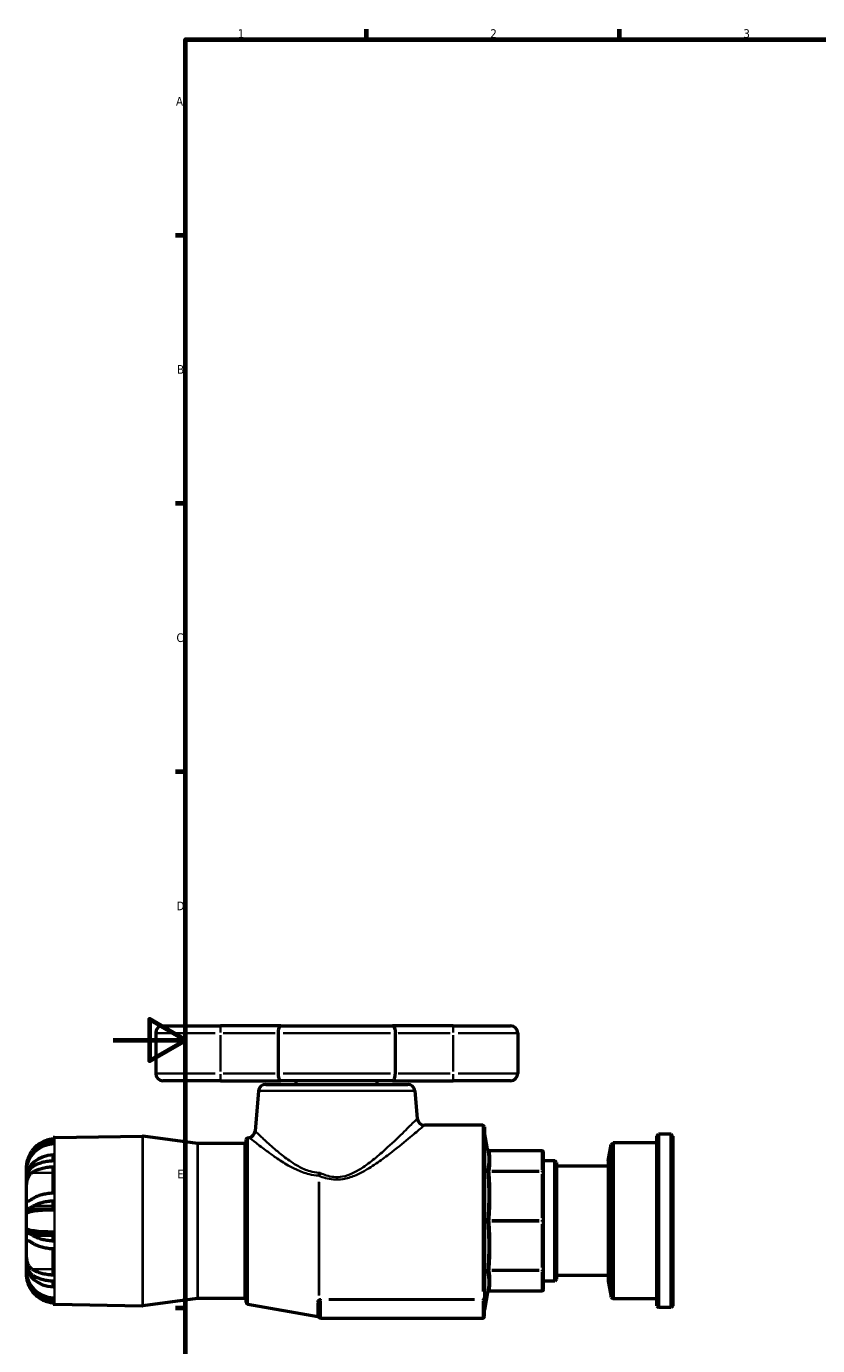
# Model space of a CAD drawing. Header units: millimetres. Extents: x -90 to 918, y -118 to 634.
# Tile 2 of 7: x -24 to 195, y 212 to 578. Entities that reach past the tile are written whole.
import ezdxf

# ---------------------------------------------------------------- set-up
doc = ezdxf.new("R2010")
doc.units = ezdxf.units.MM
for name, color, linetype, lineweight in [('Border (ANSI)', 7, 'Continuous', 70), ('Visible (ANSI)', 7, 'Continuous', 50), ('Visible Narrow (ANSI)', 7, 'Continuous', 35)]:
    doc.layers.add(name, color=color, linetype=linetype, lineweight=lineweight)
doc.styles.add('Note Text (ANSI)', font='tahoma.ttf')

# ---------------------------------------------------------------- blocks, each defined once
blk = doc.blocks.new('Borders Default Border')
at = {"layer": 'Border (ANSI)'}
for p, q in [((70.08, 574), (70.08, 576.8)), ((140.17, 574), (140.17, 576.8)), ((20, 519.75), (17.2, 519.75)), ((20, 445.5), (17.2, 445.5)), ((20, 371.25), (17.2, 371.25)), ((20, 222.75), (17.2, 222.75))]:
    blk.add_line(p, q, dxfattribs=at)
at = {"layer": 'Border (ANSI)', "flags": 128}
for points in [[(20, 20), (20, 574), (821, 574), (821, 20), (20, 20)], [(0, 297), (20, 297), (10, 302.77), (10, 291.23), (20, 297)]]:
    blk.add_lwpolyline(points, dxfattribs=at)
at = {"layer": 'Border (ANSI)', "color": 5, "true_color": 0x0000ff, "char_height": 2.4, "attachment_point": 7, "style": 'Note Text (ANSI)'}
for s, insert in [('1', (34.5, 574.4)), ('2', (104.4, 574.4)), ('3', (174.46, 574.35)), ('A', (17.38, 555.68)), ('B', (17.67, 481.43)), ('C', (17.51, 407.13)), ('D', (17.52, 332.93)), ('E', (17.71, 258.68))]:
    blk.add_mtext(s, dxfattribs=dict(at, insert=insert))

msp = doc.modelspace()

# ---------------------------------------------------------------- linework, layer by layer
at = {"layer": 'Visible (ANSI)'}
for p, q in [((13.7582, 300.9274), (29.6582, 300.9274)), ((46.4355, 300.9274), (29.6582, 300.9274)), ((46.4355, 300.9274), (77.3209, 300.9274)), ((94.0982, 300.9274), (77.3209, 300.9274)), ((94.0982, 300.9274), (109.9982, 300.9274)), ((11.7582, 298.9274), (11.7582, 287.7274)), ((45.6443, 298.9274), (45.6443, 287.7274)), ((78.112, 287.7274), (78.112, 298.9274)), ((111.9982, 298.9274), (111.9982, 287.7274)), ((29.6582, 285.7274), (13.7582, 285.7274)), ((29.6582, 285.7274), (46.4355, 285.7274)), ((77.3209, 285.7274), (46.4355, 285.7274)), ((50.6907, 284.7274), (50.6907, 285.7274)), ((73.0657, 284.7274), (73.0657, 285.7274)), ((77.3209, 285.7274), (94.0982, 285.7274)), ((109.9982, 285.7274), (94.0982, 285.7274)), ((40.2446, 282.9017), (39.2747, 271.8158)), ((42.237, 284.7274), (81.5194, 284.7274)), ((83.5118, 282.9017), (84.1809, 275.2531)), ((-16.2306, 270.0013), (8.1405, 270.4267)), ((23.3602, 268.3968), (8.2155, 270.4224)), ((102.2865, 273.4274), (86.1733, 273.4274)), ((102.7865, 272.9274), (102.7865, 225.6957)), ((103.6311, 266.7824), (102.7941, 271.5293)), ((150.4832, 270.4274), (150.9832, 270.9274)), ((150.4832, 223.4274), (150.4832, 270.4274)), ((150.9832, 270.9274), (150.9832, 222.9274)), ((154.4582, 270.9274), (150.9832, 270.9274)), ((154.4582, 222.9274), (154.4582, 270.9274)), ((154.9582, 270.4274), (154.4582, 270.9274)), ((154.9582, 270.4274), (154.9582, 223.4274)), ((-16.6218, 269.5916), (-16.6218, 269.9848)), ((-16.6218, 268.2297), (-16.6218, 269.0903)), ((36.3182, 268.3924), (23.4265, 268.3924)), ((36.8182, 224.3969), (36.8182, 269.4578)), ((37.2313, 269.9502), (37.6296, 270.0204)), ((137.0582, 263.5874), (137.864, 268.0354)), ((137.864, 268.0354), (138.4532, 268.5274)), ((137.864, 225.8194), (137.864, 268.0354)), ((138.4532, 268.5274), (138.4532, 225.3274)), ((150.4832, 268.5274), (138.4532, 268.5274)), ((-16.6218, 263.5168), (-16.6218, 265.2201)), ((118.6582, 266.3692), (104.1235, 266.3692)), ((119.1582, 260.3213), (119.1582, 265.8692)), ((122.2382, 263.5874), (119.1582, 263.5874)), ((122.2382, 230.2673), (122.2382, 263.5874)), ((122.7382, 263.0874), (122.2382, 263.5874)), ((122.7382, 263.0874), (122.7382, 230.7673)), ((137.0582, 263.5874), (137.0582, 230.2673)), ((-24.0418, 261.4723), (-24.0418, 262.0525)), ((-24.0418, 261.4723), (-24.0178, 261.4723)), ((-24.0418, 260.9012), (-24.0418, 261.4723)), ((-24.0418, 258.927), (-24.0418, 260.9012)), ((-16.6218, 254.5876), (-16.6218, 261.9315)), ((119.1582, 246.9274), (119.1582, 260.3213)), ((137.0582, 262.0729), (122.7382, 262.0729)), ((-24.0418, 258.927), (-23.9721, 258.927)), ((-24.0418, 257.7931), (-24.0418, 258.927)), ((-24.0418, 254.4899), (-24.0418, 257.7931)), ((-24.0418, 250.6066), (-24.0418, 254.4899)), ((-16.6218, 249.937), (-16.6218, 252.5009)), ((-24.0418, 248.9016), (-24.0418, 250.6066)), ((-24.0418, 244.9531), (-24.0418, 248.9016)), ((-23.7935, 250.2499), (-16.6218, 250.2499)), ((-24.0418, 243.2481), (-24.0418, 244.9531)), ((119.1582, 233.5335), (119.1582, 246.9274)), ((-24.0418, 239.3648), (-24.0418, 243.2481)), ((-23.7935, 243.6048), (-16.6218, 243.6048)), ((-16.6218, 241.3538), (-16.6218, 243.9178)), ((-24.0418, 236.0617), (-24.0418, 239.3648)), ((-16.6218, 231.9233), (-16.6218, 239.2672)), ((-24.0418, 234.9278), (-24.0418, 236.0617)), ((-24.0418, 234.9278), (-23.9721, 234.9278)), ((-24.0418, 232.9536), (-24.0418, 234.9278)), ((-24.0418, 232.3824), (-24.0418, 232.9536)), ((-24.0418, 232.3824), (-24.0178, 232.3824)), ((-24.0418, 231.8022), (-24.0418, 232.3824)), ((-16.6218, 228.6347), (-16.6218, 230.338)), ((119.1582, 227.9855), (119.1582, 233.5335)), ((122.2382, 230.2673), (119.1582, 230.2673)), ((122.7382, 230.7673), (122.2382, 230.2673)), ((137.0582, 231.7819), (122.7382, 231.7819)), ((137.0582, 230.2673), (137.864, 225.8194)), ((103.6311, 227.0723), (102.7941, 222.3255)), ((118.6582, 227.4855), (104.1235, 227.4855)), ((-16.6218, 224.7644), (-16.6218, 225.625)), ((-16.6218, 223.8699), (-16.6218, 224.2631)), ((-16.2306, 223.8534), (8.1405, 223.428)), ((23.3602, 225.458), (8.2155, 223.4324)), ((36.3182, 225.4624), (23.4265, 225.4624)), ((37.2313, 223.9045), (56.6387, 220.4825)), ((56.9512, 224.0748), (56.9512, 220.4274)), ((102.7865, 225.2211), (102.7865, 225.6957)), ((102.7865, 220.4274), (102.7865, 225.2211)), ((137.864, 225.8194), (138.4532, 225.3274)), ((150.4832, 225.3274), (138.4532, 225.3274)), ((150.4832, 223.4274), (150.9832, 222.9274)), ((154.4582, 222.9274), (150.9832, 222.9274)), ((154.9582, 223.4274), (154.4582, 222.9274)), ((102.2865, 219.9274), (57.4512, 219.9274))]:
    msp.add_line(p, q, dxfattribs=at)
for centre, radius, start, end in [((13.7582, 298.9274), 2, 90, 180), ((109.9982, 298.9274), 2, 0, 90), ((13.7582, 287.7274), 2, 180, 270), ((109.9982, 287.7274), 2, 270, 0), ((42.237, 282.7274), 2, 90, 175), ((81.5194, 282.7274), 2, 5, 90), ((86.1733, 275.4274), 2, 185, 270), ((8.1492, 269.9268), 0.5, 82.381925, 91), ((37.2823, 271.9901), 2, 280, 355), ((102.2865, 272.9274), 0.5, 0, 90), ((103.2865, 271.6161), 0.5, 180, 190), ((-16.0918, 262.0525), 7.95, 91, 93.822554), ((23.4265, 268.8924), 0.5, 262.381925, 270), ((36.3182, 268.8924), 0.5, 270, 0), ((37.3182, 269.4578), 0.5, 100, 180), ((104.1235, 266.8692), 0.5, 190, 270), ((118.6582, 265.8692), 0.5, 0, 90), ((104.1235, 226.9855), 0.5, 90, 170), ((118.6582, 227.9855), 0.5, 270, 0), ((-16.0918, 231.8022), 7.95, 266.177446, 269), ((8.1492, 223.928), 0.5, 269, 277.618075), ((23.4265, 224.9624), 0.5, 90, 97.618075), ((36.3182, 224.9624), 0.5, 0, 90), ((37.3182, 224.3969), 0.5, 180, 260), ((56.5519, 219.9901), 0.5, 25.931958, 80), ((57.4512, 220.4274), 0.5, 180, 270), ((102.2865, 220.4274), 0.5, 270, 0), ((103.2865, 222.2386), 0.5, 170, 180)]:
    msp.add_arc(centre, radius, start, end, dxfattribs=at)
for centre, ratio, start_param, end_param in [((-16.0918, 260.9012), 0.92387953, 4.77910513, 6.28318531), ((-16.0918, 258.927), 0.79335334, 4.77910513, 6.28318531), ((-16.0918, 248.9016), 0.13052619, 4.77910513, 6.28318531), ((-16.0918, 244.9531), 0.13052619, 0, 1.50408018), ((-16.0918, 234.9278), 0.79335334, 0, 1.50408018), ((-16.0918, 232.9536), 0.92387953, 0, 1.50408018)]:
    msp.add_ellipse(centre, major_axis=(-7.95, 0), ratio=ratio, start_param=start_param, end_param=end_param, dxfattribs=at)
for points, knots in [([(46.4355, 300.9274), (46.4346, 300.9274), (46.4337, 300.9274), (46.3724, 300.9269), (46.3123, 300.9097), (46.1957, 300.8425), (46.1393, 300.7928), (45.9945, 300.616), (45.9123, 300.4603), (45.7799, 300.084), (45.7292, 299.8718), (45.6615, 299.4121), (45.6443, 299.1713), (45.6443, 298.9274)], [-0.654157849, -0.654157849, -0.654157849, -0.654157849, -0.653472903, -0.653472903, -0.605204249, -0.605204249, -0.55731498, -0.55731498, -0.475990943, -0.475990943, -0.400110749, -0.400110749, -0.326736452, -0.326736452, -0.326736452, -0.326736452]), ([(77.3209, 300.9274), (77.3217, 300.9274), (77.3226, 300.9274), (77.3839, 300.9269), (77.444, 300.9097), (77.5606, 300.8425), (77.617, 300.7928), (77.7618, 300.616), (77.8441, 300.4603), (77.9764, 300.084), (78.0271, 299.8718), (78.0948, 299.4121), (78.112, 299.1713), (78.112, 298.9274)], [-0.000684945, -0.000684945, -0.000684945, -0.000684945, 0, 0, 0.048268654, 0.048268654, 0.096157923, 0.096157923, 0.17748196, 0.17748196, 0.253362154, 0.253362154, 0.326736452, 0.326736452, 0.326736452, 0.326736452]), ([(45.6443, 287.7274), (45.6443, 287.4834), (45.6615, 287.2426), (45.7292, 286.783), (45.7799, 286.5708), (45.9123, 286.1945), (45.9945, 286.0388), (46.1393, 285.8619), (46.1957, 285.8122), (46.3123, 285.745), (46.3724, 285.7279), (46.4337, 285.7274), (46.4346, 285.7274), (46.4355, 285.7274)], [-0.326736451, -0.326736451, -0.326736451, -0.326736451, -0.253362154, -0.253362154, -0.177481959, -0.177481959, -0.096157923, -0.096157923, -0.048268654, -0.048268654, 0, 0, 0.000684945, 0.000684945, 0.000684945, 0.000684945]), ([(77.3209, 285.7274), (77.3217, 285.7274), (77.3226, 285.7274), (77.3839, 285.7279), (77.444, 285.745), (77.5606, 285.8122), (77.617, 285.8619), (77.7618, 286.0388), (77.8441, 286.1945), (77.9764, 286.5708), (78.0271, 286.783), (78.0948, 287.2426), (78.112, 287.4834), (78.112, 287.7274)], [-0.654157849, -0.654157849, -0.654157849, -0.654157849, -0.653472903, -0.653472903, -0.605204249, -0.605204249, -0.55731498, -0.55731498, -0.475990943, -0.475990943, -0.400110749, -0.400110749, -0.326736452, -0.326736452, -0.326736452, -0.326736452]), ([(-16.6218, 269.5916), (-16.9528, 269.5691), (-17.2942, 269.5242), (-18.1515, 269.3521), (-18.6608, 269.1916), (-19.5633, 268.8144), (-20.0393, 268.5623), (-20.9269, 267.9627), (-21.3385, 267.6152), (-21.9675, 266.9793), (-22.2495, 266.6489), (-22.5047, 266.2925)], [0.051568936, 0.051568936, 0.051568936, 0.051568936, 0.14608339, 0.14608339, 0.292166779, 0.292166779, 0.439537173, 0.439537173, 0.586907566, 0.586907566, 0.707857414, 0.707857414, 0.707857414, 0.707857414]), ([(-22.055, 266.2925), (-21.9207, 266.4529), (-21.7828, 266.6048), (-21.301, 267.0987), (-20.8913, 267.4497), (-20.0064, 268.0558), (-19.5312, 268.311), (-18.634, 268.6901), (-18.1303, 268.8508), (-17.2839, 269.0228), (-16.9478, 269.0677), (-16.6218, 269.0903)], [4.455206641, 4.455206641, 4.455206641, 4.455206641, 4.514596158, 4.514596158, 4.662180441, 4.662180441, 4.809764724, 4.809764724, 4.954401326, 4.954401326, 5.047476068, 5.047476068, 5.047476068, 5.047476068]), ([(-22.5047, 266.2925), (-22.6807, 266.0465), (-22.8449, 265.7926), (-23.1421, 265.2802), (-23.2745, 265.024), (-23.504, 264.5224), (-23.6006, 264.2798), (-23.7917, 263.726), (-23.8699, 263.4297), (-23.9956, 262.8157), (-24.0221, 262.5361), (-24.0445, 262.1519), (-24.0418, 262.0525), (-24.0418, 262.0525)], [-1.764105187, -1.764105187, -1.764105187, -1.764105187, -1.689666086, -1.689666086, -1.616697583, -1.616697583, -1.545950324, -1.545950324, -1.449339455, -1.449339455, -1.32011616, -1.32011616, -1.189862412, -1.189862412, -1.189862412, -1.189862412]), ([(-24.0418, 261.4723), (-24.0418, 261.7101), (-24.0242, 261.97), (-23.9412, 262.5343), (-23.8756, 262.835), (-23.7124, 263.3872), (-23.6267, 263.6311), (-23.4109, 264.1589), (-23.2772, 264.4407), (-22.8282, 265.2698), (-22.4672, 265.8005), (-22.055, 266.2925)], [-0.596893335, -0.596893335, -0.596893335, -0.596893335, -0.487378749, -0.487378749, -0.375816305, -0.375816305, -0.290302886, -0.290302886, -0.192569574, -0.192569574, 0, 0, 0, 0]), ([(-16.6218, 263.5168), (-16.9478, 263.5054), (-17.2839, 263.483), (-18.1303, 263.397), (-18.634, 263.3167), (-19.5312, 263.1271), (-20.0064, 262.9995), (-20.8913, 262.6964), (-21.301, 262.5209), (-21.7828, 262.274), (-21.9207, 262.1981), (-22.055, 262.1179)], [0.05156186, 0.05156186, 0.05156186, 0.05156186, 0.144636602, 0.144636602, 0.289273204, 0.289273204, 0.436857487, 0.436857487, 0.58444177, 0.58444177, 0.643831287, 0.643831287, 0.643831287, 0.643831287]), ([(-24.0418, 254.4899), (-24.0418, 254.5332), (-24.0418, 254.577), (-24.0418, 255.0668), (-24.0437, 255.5506), (-24.0185, 256.5846), (-23.9877, 257.1259), (-23.8495, 258.0079), (-23.7689, 258.3513), (-23.561, 258.9472), (-23.4428, 259.1999), (-23.1235, 259.7169), (-22.912, 259.9582), (-22.6188, 260.1988), (-22.5626, 260.2414), (-22.5047, 260.2819)], [-1.461476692, -1.461476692, -1.461476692, -1.461476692, -1.445777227, -1.445777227, -1.287504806, -1.287504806, -1.117674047, -1.117674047, -0.998461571, -0.998461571, -0.893913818, -0.893913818, -0.759429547, -0.759429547, -0.72864615, -0.72864615, -0.72864615, -0.72864615]), ([(-22.055, 262.1179), (-22.1204, 262.0789), (-22.1845, 262.0381), (-22.5778, 261.7715), (-22.8713, 261.4979), (-23.2487, 260.9981), (-23.3644, 260.8145), (-23.5562, 260.4441), (-23.6351, 260.2618), (-23.791, 259.8234), (-23.8606, 259.5632), (-24.0046, 258.8145), (-24.0418, 258.3128), (-24.0418, 257.7931)], [-0.625201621, -0.625201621, -0.625201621, -0.625201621, -0.594720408, -0.594720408, -0.434334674, -0.434334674, -0.351920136, -0.351920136, -0.280226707, -0.280226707, -0.188439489, -0.188439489, -0.028971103, -0.028971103, -0.028971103, -0.028971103]), ([(-22.5047, 260.2819), (-22.2495, 260.4601), (-21.9675, 260.6253), (-21.3385, 260.9432), (-20.9269, 261.117), (-20.0393, 261.4168), (-19.5633, 261.5428), (-18.6608, 261.7314), (-18.1515, 261.8117), (-17.2942, 261.8977), (-16.9528, 261.9202), (-16.6218, 261.9315)], [4.136226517, 4.136226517, 4.136226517, 4.136226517, 4.257176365, 4.257176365, 4.404546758, 4.404546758, 4.551917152, 4.551917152, 4.698000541, 4.698000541, 4.792514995, 4.792514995, 4.792514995, 4.792514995]), ([(-22.5047, 252.938), (-22.5977, 252.873), (-22.6864, 252.8128), (-22.9908, 252.6142), (-23.1854, 252.503), (-23.485, 252.3832), (-23.5979, 252.3603), (-23.7989, 252.3894), (-23.8757, 252.4559), (-23.9994, 252.7388), (-24.0243, 252.9951), (-24.0441, 253.6565), (-24.0418, 254.0483), (-24.0418, 254.4899)], [-2.194537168, -2.194537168, -2.194537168, -2.194537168, -2.145474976, -2.145474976, -2.017458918, -2.017458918, -1.913180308, -1.913180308, -1.789409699, -1.789409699, -1.621726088, -1.621726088, -1.461476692, -1.461476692, -1.461476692, -1.461476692]), ([(-16.6218, 254.5876), (-16.9528, 254.5763), (-17.2942, 254.5538), (-18.1515, 254.4678), (-18.6608, 254.3875), (-19.5633, 254.199), (-20.0393, 254.0729), (-20.9269, 253.7731), (-21.3385, 253.5993), (-21.9675, 253.2814), (-22.2495, 253.1162), (-22.5047, 252.938)], [0.051568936, 0.051568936, 0.051568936, 0.051568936, 0.14608339, 0.14608339, 0.292166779, 0.292166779, 0.439537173, 0.439537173, 0.586907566, 0.586907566, 0.707857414, 0.707857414, 0.707857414, 0.707857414]), ([(-22.055, 251.102), (-21.9207, 251.1822), (-21.7828, 251.2582), (-21.301, 251.5051), (-20.8913, 251.6806), (-20.0064, 251.9837), (-19.5312, 252.1113), (-18.634, 252.3008), (-18.1303, 252.3811), (-17.2839, 252.4672), (-16.9478, 252.4896), (-16.6218, 252.5009)], [4.455337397, 4.455337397, 4.455337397, 4.455337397, 4.514726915, 4.514726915, 4.662311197, 4.662311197, 4.80989548, 4.80989548, 4.954532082, 4.954532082, 5.047606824, 5.047606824, 5.047606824, 5.047606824]), ([(-24.0418, 250.6066), (-24.0418, 250.4607), (-24.0159, 250.3589), (-23.9054, 250.2593), (-23.8372, 250.2433), (-23.6814, 250.259), (-23.605, 250.2786), (-23.424, 250.3437), (-23.3183, 250.3906), (-23.0011, 250.5481), (-22.7694, 250.6793), (-22.3661, 250.9163), (-22.2142, 251.007), (-22.055, 251.102)], [-0.815494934, -0.815494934, -0.815494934, -0.815494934, -0.681590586, -0.681590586, -0.579568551, -0.579568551, -0.50591268, -0.50591268, -0.427094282, -0.427094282, -0.292707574, -0.292707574, -0.218144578, -0.218144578, -0.218144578, -0.218144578]), ([(-24.0418, 239.3648), (-24.0418, 239.4697), (-24.0418, 239.5722), (-24.0417, 240.0781), (-24.0424, 240.4309), (-24.0087, 241.0221), (-23.97, 241.2419), (-23.8172, 241.4504), (-23.7325, 241.4886), (-23.5197, 241.4808), (-23.399, 241.4433), (-23.0697, 241.2896), (-22.8486, 241.1528), (-22.5691, 240.9615), (-22.5371, 240.9394), (-22.5047, 240.9167)], [-1.49246357, -1.49246357, -1.49246357, -1.49246357, -1.453509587, -1.453509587, -1.294876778, -1.294876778, -1.123093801, -1.123093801, -1.006266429, -1.006266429, -0.901840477, -0.901840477, -0.762024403, -0.762024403, -0.744314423, -0.744314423, -0.744314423, -0.744314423]), ([(-22.055, 242.7527), (-22.3847, 242.9495), (-22.6821, 243.1273), (-23.0929, 243.3527), (-23.2304, 243.4232), (-23.4447, 243.5187), (-23.5276, 243.5506), (-23.6831, 243.596), (-23.7531, 243.6072), (-23.9095, 243.5997), (-23.9734, 243.556), (-24.0317, 243.4141), (-24.0418, 243.3396), (-24.0418, 243.2481)], [-0.717862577, -0.717862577, -0.717862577, -0.717862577, -0.564116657, -0.564116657, -0.474147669, -0.474147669, -0.406666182, -0.406666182, -0.331863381, -0.331863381, -0.206700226, -0.206700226, -0.123067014, -0.123067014, -0.123067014, -0.123067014]), ([(-16.6218, 241.3538), (-16.9478, 241.3651), (-17.2839, 241.3876), (-18.1303, 241.4736), (-18.634, 241.5539), (-19.5312, 241.7435), (-20.0064, 241.8711), (-20.8913, 242.1742), (-21.301, 242.3496), (-21.7828, 242.5966), (-21.9207, 242.6725), (-22.055, 242.7527)], [0.05156186, 0.05156186, 0.05156186, 0.05156186, 0.144636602, 0.144636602, 0.289273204, 0.289273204, 0.436857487, 0.436857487, 0.58444177, 0.58444177, 0.643831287, 0.643831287, 0.643831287, 0.643831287]), ([(-22.5047, 233.5728), (-22.6591, 233.6807), (-22.801, 233.8036), (-23.1186, 234.1402), (-23.2841, 234.3736), (-23.5489, 234.88), (-23.6517, 235.1412), (-23.8403, 235.7872), (-23.9107, 236.1766), (-24.0141, 237.0997), (-24.0311, 237.6288), (-24.0431, 238.5724), (-24.0418, 238.9847), (-24.0418, 239.3648)], [-2.239614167, -2.239614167, -2.239614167, -2.239614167, -2.157988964, -2.157988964, -2.039703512, -2.039703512, -1.935489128, -1.935489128, -1.802417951, -1.802417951, -1.633551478, -1.633551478, -1.49246357, -1.49246357, -1.49246357, -1.49246357]), ([(-22.5047, 240.9167), (-22.2495, 240.7385), (-21.9675, 240.5733), (-21.3385, 240.2554), (-20.9269, 240.0817), (-20.0393, 239.7819), (-19.5633, 239.6558), (-18.6608, 239.4672), (-18.1515, 239.387), (-17.2942, 239.3009), (-16.9528, 239.2784), (-16.6218, 239.2672)], [4.136195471, 4.136195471, 4.136195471, 4.136195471, 4.25714532, 4.25714532, 4.404515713, 4.404515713, 4.551886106, 4.551886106, 4.697969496, 4.697969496, 4.79248395, 4.79248395, 4.79248395, 4.79248395]), ([(-24.0418, 236.0617), (-24.0418, 236.0051), (-24.0414, 235.9486), (-24.0323, 235.3837), (-23.9859, 234.8964), (-23.8302, 234.1725), (-23.7567, 233.9209), (-23.5836, 233.468), (-23.4878, 233.266), (-23.2302, 232.8198), (-23.0583, 232.5893), (-22.6241, 232.1283), (-22.3527, 231.9145), (-22.055, 231.7369)], [-0.743573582, -0.743573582, -0.743573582, -0.743573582, -0.726234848, -0.726234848, -0.569517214, -0.569517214, -0.478968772, -0.478968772, -0.396950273, -0.396950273, -0.285055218, -0.285055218, -0.145328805, -0.145328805, -0.145328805, -0.145328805]), ([(-24.0418, 231.8022), (-24.0418, 231.8022), (-24.0418, 231.8022), (-24.0418, 231.7999), (-24.0441, 231.7056), (-24.0234, 231.3313), (-23.997, 231.0431), (-23.8679, 230.4171), (-23.7899, 230.1231), (-23.5859, 229.5329), (-23.47, 229.2484), (-23.1581, 228.5945), (-22.9526, 228.23), (-22.6511, 227.7712), (-22.5793, 227.6665), (-22.5047, 227.5622)], [-1.448061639, -1.448061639, -1.448061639, -1.448061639, -1.446127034, -1.446127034, -1.287401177, -1.287401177, -1.118044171, -1.118044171, -0.996812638, -0.996812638, -0.892231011, -0.892231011, -0.76034966, -0.76034966, -0.721181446, -0.721181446, -0.721181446, -0.721181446]), ([(-22.055, 227.5622), (-22.2782, 227.8286), (-22.4867, 228.1068), (-22.9076, 228.7364), (-23.1117, 229.0898), (-23.4029, 229.6823), (-23.5054, 229.9173), (-23.6849, 230.3872), (-23.7611, 230.6203), (-23.9188, 231.1979), (-23.9801, 231.5298), (-24.033, 232.0319), (-24.0418, 232.2133), (-24.0418, 232.3824)], [-0.731030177, -0.731030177, -0.731030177, -0.731030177, -0.627156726, -0.627156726, -0.503235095, -0.503235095, -0.42216789, -0.42216789, -0.340267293, -0.340267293, -0.214935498, -0.214935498, -0.136718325, -0.136718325, -0.136718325, -0.136718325]), ([(-16.6218, 231.9233), (-16.9528, 231.9345), (-17.2942, 231.957), (-18.1515, 232.0431), (-18.6608, 232.1233), (-19.5633, 232.3119), (-20.0393, 232.438), (-20.9269, 232.7378), (-21.3385, 232.9115), (-21.9675, 233.2294), (-22.2495, 233.3946), (-22.5047, 233.5728)], [0.051568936, 0.051568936, 0.051568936, 0.051568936, 0.14608339, 0.14608339, 0.292166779, 0.292166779, 0.439537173, 0.439537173, 0.586907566, 0.586907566, 0.707857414, 0.707857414, 0.707857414, 0.707857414]), ([(-22.055, 231.7369), (-21.9207, 231.6567), (-21.7828, 231.5807), (-21.301, 231.3338), (-20.8913, 231.1583), (-20.0064, 230.8552), (-19.5312, 230.7276), (-18.634, 230.5381), (-18.1303, 230.4578), (-17.2839, 230.3717), (-16.9478, 230.3493), (-16.6218, 230.338)], [4.455337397, 4.455337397, 4.455337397, 4.455337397, 4.514726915, 4.514726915, 4.662311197, 4.662311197, 4.80989548, 4.80989548, 4.954532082, 4.954532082, 5.047606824, 5.047606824, 5.047606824, 5.047606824]), ([(-22.5047, 227.5622), (-22.2495, 227.2058), (-21.9675, 226.8754), (-21.3385, 226.2396), (-20.9269, 225.8921), (-20.0393, 225.2925), (-19.5633, 225.0403), (-18.6608, 224.6632), (-18.1515, 224.5027), (-17.2942, 224.3305), (-16.9528, 224.2856), (-16.6218, 224.2631)], [4.136195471, 4.136195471, 4.136195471, 4.136195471, 4.25714532, 4.25714532, 4.404515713, 4.404515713, 4.551886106, 4.551886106, 4.697969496, 4.697969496, 4.79248395, 4.79248395, 4.79248395, 4.79248395]), ([(-16.6218, 224.7644), (-16.9478, 224.7871), (-17.2839, 224.832), (-18.1303, 225.004), (-18.634, 225.1646), (-19.5312, 225.5438), (-20.0064, 225.7989), (-20.8913, 226.4051), (-21.301, 226.7561), (-21.7828, 227.2499), (-21.9207, 227.4018), (-22.055, 227.5622)], [0.05156186, 0.05156186, 0.05156186, 0.05156186, 0.144636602, 0.144636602, 0.289273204, 0.289273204, 0.436857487, 0.436857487, 0.58444177, 0.58444177, 0.643831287, 0.643831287, 0.643831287, 0.643831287])]:
    msp.add_open_spline(points, degree=3, knots=knots, dxfattribs=at)
at = {"layer": 'Visible Narrow (ANSI)'}
for p, q in [((29.6582, 300.9212), (29.6582, 299.0843)), ((94.0982, 300.9212), (94.0982, 299.0843)), ((28.2538, 298.9274), (11.8134, 298.9274)), ((29.6582, 298.3674), (29.6582, 288.2874)), ((30.4575, 298.9274), (44.845, 298.9274)), ((76.7506, 298.9274), (47.0057, 298.9274)), ((78.9113, 298.9274), (93.2989, 298.9274)), ((94.0982, 298.3674), (94.0982, 288.2874)), ((111.943, 298.9274), (95.5026, 298.9274)), ((11.8134, 287.7274), (28.2538, 287.7274)), ((29.6582, 287.5705), (29.6582, 285.7335)), ((44.845, 287.7274), (30.4575, 287.7274)), ((47.0057, 287.7274), (76.7506, 287.7274)), ((93.2989, 287.7274), (78.9113, 287.7274)), ((94.0982, 287.5705), (94.0982, 285.7335)), ((95.5026, 287.7274), (111.943, 287.7274)), ((83.2454, 282.9017), (40.5109, 282.9017)), ((102.2865, 227.3867), (102.2865, 273.2162)), ((102.7941, 271.2264), (102.7941, 222.6283)), ((-16.2306, 269.7172), (-16.2306, 224.1375)), ((8.1405, 223.7173), (8.1405, 270.1374)), ((8.2155, 270.1331), (8.2155, 223.7216)), ((23.3602, 225.7223), (23.3602, 268.1325)), ((23.4265, 268.1281), (23.4265, 225.7266)), ((36.3182, 225.7266), (36.3182, 268.1281)), ((37.2313, 269.6668), (37.2313, 224.188)), ((-22.0268, 266.2925), (-21.519, 266.2925)), ((104.8623, 266.3312), (117.9321, 266.3312)), ((118.6582, 266.3348), (118.6582, 266.3691)), ((118.6582, 266.0538), (118.6582, 261.0606)), ((-22.2105, 260.2819), (-16.916, 260.2819)), ((117.9321, 260.7832), (104.8623, 260.7832)), ((104.8623, 260.5126), (117.9321, 260.5126)), ((118.6582, 260.5306), (118.6582, 260.7754)), ((118.6582, 259.8429), (118.6582, 247.7884)), ((56.9081, 226.2431), (56.9081, 257.7696)), ((56.995, 257.6717), (56.995, 226.3352)), ((-21.7834, 251.102), (-16.8935, 251.102)), ((117.9321, 247.1187), (104.8623, 247.1187)), ((104.8623, 246.736), (117.9321, 246.736)), ((118.6582, 246.7543), (118.6582, 247.1004)), ((118.6582, 246.0663), (118.6582, 234.0118)), ((-21.7834, 242.7527), (-16.8935, 242.7527)), ((-22.2105, 233.5728), (-16.916, 233.5728)), ((117.9321, 233.3421), (104.8623, 233.3421)), ((104.8623, 233.0715), (117.9321, 233.0715)), ((118.6582, 233.0794), (118.6582, 233.3241)), ((118.6582, 232.7941), (118.6582, 227.801)), ((-22.0268, 227.5622), (-21.519, 227.5622)), ((117.9321, 227.5236), (104.8623, 227.5236)), ((118.6582, 227.4856), (118.6582, 227.5199)), ((56.538, 221.0051), (56.538, 224.2314)), ((57.4512, 225.2784), (57.4512, 225.0642)), ((57.4512, 220.1835), (57.4512, 224.7939)), ((100.0447, 225.2874), (59.693, 225.2874)), ((59.693, 225.0501), (100.0447, 225.0501)), ((102.2865, 225.2784), (102.2865, 225.0642)), ((102.2865, 224.7939), (102.2865, 220.1835))]:
    msp.add_line(p, q, dxfattribs=at)
for centre, major_axis, ratio, start_param, end_param in [((104.1363, 266.7931), (-0.4931, -0.0829), 0.92197393, 0.07905664, 1.34661971), ((118.6582, 265.8692), (0.5, 0), 0.92387953, 0.07853982, 1.49225651), ((56.5608, 260.4437), (-0.053, -1.9993), 0.2098046, 1.10949555, 1.46908122), ((56.995, 260.3428), (0.8009, 1.8327), 0.20892466, 4.28853029, 4.68646624), ((104.1363, 261.2452), (-0.4931, 0.0829), 0.92197393, 0.38656954, 1.65413261), ((104.1363, 260.704), (-0.4988, -0.0347), 0.38189411, 0.20622905, 1.47379211), ((118.6582, 260.3213), (0.5, 0), 0.92387953, 0.07853982, 1.49225651), ((118.6582, 260.3213), (0.5, 0), 0.38268343, 0.07853982, 1.49225651), ((104.1363, 247.3101), (-0.4988, 0.0347), 0.38189411, 0.25939713, 1.5269602), ((104.1363, 246.5447), (-0.4988, -0.0347), 0.38189411, 4.75622511, 6.02378817), ((118.6582, 246.9274), (0.5, 0), 0.38268343, 0.07853982, 1.49225651), ((118.6582, 246.9274), (0.5, 0), 0.38268343, 4.7909288, 6.20464549), ((104.1363, 233.1508), (-0.4988, 0.0347), 0.38189411, 4.80939319, 6.07695626), ((104.1363, 232.6096), (-0.4931, -0.0829), 0.92197393, 4.6290527, 5.89661577), ((118.6582, 233.5335), (0.5, 0), 0.38268343, 4.7909288, 6.20464549), ((118.6582, 233.5335), (0.5, 0), 0.92387953, 4.7909288, 6.20464549), ((104.1363, 227.0616), (-0.4931, 0.0829), 0.92197393, 4.9365656, 6.20412867), ((118.6582, 227.9855), (0.5, 0), 0.92387953, 4.7909288, 6.20464549), ((56.4512, 224.0748), (0.5, 0), 0.84892286, 0.06981317, 1.32645023), ((56.8213, 224.682), (0.2254, -0.4463), 0.68276866, 1.5614633, 2.23619776), ((56.995, 224.7686), (0.2267, -0.4456), 0.54579156, 1.67299413, 2.35344873), ((102.2865, 225.6957), (0.5, 0), 0.81660391, 4.7909288, 6.20464549), ((102.2865, 225.2211), (0.5, 0), 0.34202014, 4.7909288, 6.20464549), ((56.4512, 220.4274), (0.5, 0), 0.98441468, 0.06981317, 1.32645023)]:
    msp.add_ellipse(centre, major_axis=major_axis, ratio=ratio, start_param=start_param, end_param=end_param, dxfattribs=at)
for points, knots in [([(84.1807, 275.2528), (84.1796, 275.2515), (83.8781, 274.946), (82.6834, 273.7465), (81.7324, 272.7952), (79.2672, 270.3838), (77.7072, 268.8803), (74.9612, 266.3824), (73.8954, 265.4409), (71.6387, 263.5726), (70.4478, 262.6418), (68.3085, 261.2055), (67.4054, 260.6597), (65.4949, 259.7427), (64.483, 259.3731), (62.6463, 259.0441), (61.8419, 259.008), (60.3422, 259.1531), (59.6461, 259.3085), (58.4252, 259.7045), (57.8924, 259.9231), (57.3748, 260.1685)], [4.81095284, 4.81095284, 4.81095284, 4.81095284, 5.52653546, 5.52653546, 6.32795862, 6.32795862, 7.2196007, 7.2196007, 7.73371576, 7.73371576, 8.24783083, 8.24783083, 8.59584237, 8.59584237, 8.94385392, 8.94385392, 9.20318347, 9.20318347, 9.43396164, 9.43396164, 9.62196379, 9.62196379, 9.62196379, 9.62196379]), ([(56.9746, 260.2694), (56.1204, 260.2939), (55.2836, 260.4384), (53.335, 260.9968), (52.2634, 261.4926), (50.5414, 262.4508), (49.8557, 262.8854), (48.0597, 264.1105), (47.009, 264.9252), (45.2298, 266.3778), (44.4777, 267.0239), (42.6982, 268.5921), (41.7624, 269.4581), (40.24, 270.8859), (39.6885, 271.4172), (39.3287, 271.7635), (39.2759, 271.8143), (39.2762, 271.8139)], [0, 0, 0, 0, 0.28430203, 0.28430203, 0.69356824, 0.69356824, 0.98848645, 0.98848645, 1.50184832, 1.50184832, 1.93028703, 1.93028703, 2.60672321, 2.60672321, 3.33281483, 3.33281483, 3.63894737, 3.63894737, 3.63894737, 3.63894737]), ([(56.995, 259.4014), (57.5565, 259.1732), (58.1345, 258.97), (59.4585, 258.6017), (60.2131, 258.4572), (61.8389, 258.3223), (62.7108, 258.3558), (64.7019, 258.6618), (65.7993, 259.0055), (67.8722, 259.8581), (68.8528, 260.3656), (71.1769, 261.7011), (72.472, 262.5666), (74.9288, 264.3038), (76.0904, 265.1792), (79.0858, 267.5019), (80.7909, 268.8998), (83.4886, 271.142), (84.5309, 272.0265), (85.8409, 273.1419), (86.1718, 273.4259), (86.1731, 273.4272)], [-9.62196379, -9.62196379, -9.62196379, -9.62196379, -9.43396164, -9.43396164, -9.20318347, -9.20318347, -8.94385392, -8.94385392, -8.59584237, -8.59584237, -8.24783083, -8.24783083, -7.73371576, -7.73371576, -7.2196007, -7.2196007, -6.32795862, -6.32795862, -5.52653546, -5.52653546, -4.81095284, -4.81095284, -4.81095284, -4.81095284]), ([(37.6313, 270.0188), (37.6309, 270.0192), (37.6888, 269.9732), (38.0829, 269.6595), (38.687, 269.1781), (40.3528, 267.882), (41.3761, 267.0949), (43.3193, 265.6668), (44.1401, 265.0777), (46.08, 263.7521), (47.2246, 263.0075), (49.1788, 261.8874), (49.9244, 261.4898), (51.7959, 260.6139), (52.9596, 260.161), (55.0742, 259.6549), (55.9819, 259.5258), (56.9081, 259.5083)], [-3.63894737, -3.63894737, -3.63894737, -3.63894737, -3.33281483, -3.33281483, -2.60672321, -2.60672321, -1.93028703, -1.93028703, -1.50184832, -1.50184832, -0.98848645, -0.98848645, -0.69356824, -0.69356824, -0.28430203, -0.28430203, 0, 0, 0, 0]), ([(103.6311, 266.7824), (103.6311, 266.7824), (103.6322, 266.7758), (103.6365, 266.7498), (103.6397, 266.7309), (103.6438, 266.7063)], [-0.0392954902, -0.0392954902, -0.0392954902, -0.0392954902, -0.0193436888, -0.0193436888, 0, 0, 0, 0]), ([(103.6438, 266.7063), (103.7991, 265.7831), (103.8853, 264.8599), (103.8853, 263.9389), (103.8853, 263.0179), (103.7991, 262.0992), (103.6438, 261.1826)], [-3.13820508, -3.13820508, -3.13820508, -3.13820508, -2.41280291, -2.41280291, -2.41280291, -1.68740075, -1.68740075, -1.68740075, -1.68740075]), ([(104.1363, 266.3312), (104.1321, 266.3435), (104.1289, 266.3529), (104.1246, 266.3659), (104.1235, 266.3692), (104.1235, 266.3692)], [0, 0, 0, 0, 0.0193436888, 0.0193436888, 0.0392954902, 0.0392954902, 0.0392954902, 0.0392954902]), ([(104.1363, 260.7832), (104.2915, 261.7067), (104.3777, 262.6319), (104.3777, 263.5572), (104.3777, 264.4825), (104.2915, 265.4077), (104.1363, 266.3312)], [1.68740075, 1.68740075, 1.68740075, 1.68740075, 2.41280291, 2.41280291, 2.41280291, 3.13820508, 3.13820508, 3.13820508, 3.13820508]), ([(56.9081, 259.5083), (56.9147, 259.5055), (56.9212, 259.5015), (56.9382, 259.488), (56.9485, 259.4768), (56.971, 259.4461), (56.9832, 259.4253), (56.995, 259.4014)], [-0.0458870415, -0.0458870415, -0.0458870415, -0.0458870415, -0.0358246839, -0.0358246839, -0.0197249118, -0.0197249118, 0, 0, 0, 0]), ([(57.3748, 260.1685), (57.3205, 260.1942), (57.2645, 260.2158), (57.1606, 260.2458), (57.113, 260.2559), (57.035, 260.2661), (57.0048, 260.2685), (56.9746, 260.2694)], [0, 0, 0, 0, 0.0197249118, 0.0197249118, 0.0358246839, 0.0358246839, 0.0458870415, 0.0458870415, 0.0458870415, 0.0458870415]), ([(103.6438, 261.1826), (103.6378, 261.1468), (103.6338, 261.0987), (103.6302, 260.9758), (103.631, 260.8991), (103.6365, 260.76), (103.6397, 260.703), (103.6438, 260.6438)], [-0.0785928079, -0.0785928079, -0.0785928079, -0.0785928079, -0.0502935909, -0.0502935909, -0.0193436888, -0.0193436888, 0, 0, 0, 0]), ([(103.6438, 260.6438), (103.7991, 258.4215), (103.8853, 256.1973), (103.8853, 253.9738), (103.8853, 251.7503), (103.7991, 249.5279), (103.6438, 247.3084)], [-3.13820508, -3.13820508, -3.13820508, -3.13820508, -2.41280291, -2.41280291, -2.41280291, -1.68740075, -1.68740075, -1.68740075, -1.68740075]), ([(104.1363, 260.5126), (104.1321, 260.5424), (104.1289, 260.5709), (104.1234, 260.6407), (104.1226, 260.6793), (104.1262, 260.741), (104.1302, 260.7652), (104.1363, 260.7832)], [0, 0, 0, 0, 0.0193436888, 0.0193436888, 0.0502935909, 0.0502935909, 0.0785928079, 0.0785928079, 0.0785928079, 0.0785928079]), ([(104.1363, 247.1187), (104.2915, 249.3481), (104.3777, 251.5817), (104.3777, 253.8157), (104.3777, 256.0496), (104.2915, 258.2832), (104.1363, 260.5126)], [1.68740075, 1.68740075, 1.68740075, 1.68740075, 2.41280291, 2.41280291, 2.41280291, 3.13820508, 3.13820508, 3.13820508, 3.13820508]), ([(103.6438, 247.3084), (103.6378, 247.2218), (103.6338, 247.13), (103.6302, 246.9346), (103.631, 246.8307), (103.6365, 246.6672), (103.6397, 246.6055), (103.6438, 246.5464)], [-0.0785928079, -0.0785928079, -0.0785928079, -0.0785928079, -0.0502935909, -0.0502935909, -0.0193436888, -0.0193436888, 0, 0, 0, 0]), ([(103.6438, 246.5464), (103.7991, 244.3268), (103.8853, 242.1044), (103.8853, 239.881), (103.8853, 237.6575), (103.7991, 235.4333), (103.6438, 233.211)], [-3.13820508, -3.13820508, -3.13820508, -3.13820508, -2.41280291, -2.41280291, -2.41280291, -1.68740075, -1.68740075, -1.68740075, -1.68740075]), ([(104.1363, 246.736), (104.1321, 246.7658), (104.1289, 246.7967), (104.1234, 246.8788), (104.1226, 246.931), (104.1262, 247.0291), (104.1302, 247.0752), (104.1363, 247.1187)], [0, 0, 0, 0, 0.0193436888, 0.0193436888, 0.0502935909, 0.0502935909, 0.0785928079, 0.0785928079, 0.0785928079, 0.0785928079]), ([(104.1363, 233.3421), (104.2915, 235.5715), (104.3777, 237.8051), (104.3777, 240.0391), (104.3777, 242.273), (104.2915, 244.5066), (104.1363, 246.736)], [1.68740075, 1.68740075, 1.68740075, 1.68740075, 2.41280291, 2.41280291, 2.41280291, 3.13820508, 3.13820508, 3.13820508, 3.13820508]), ([(103.6438, 233.211), (103.6378, 233.1243), (103.6338, 233.0426), (103.6302, 232.8891), (103.631, 232.819), (103.6365, 232.7268), (103.6397, 232.6966), (103.6438, 232.6721)], [-0.0785928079, -0.0785928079, -0.0785928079, -0.0785928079, -0.0502935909, -0.0502935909, -0.0193436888, -0.0193436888, 0, 0, 0, 0]), ([(103.6438, 232.6721), (103.7991, 231.7555), (103.8853, 230.8368), (103.8853, 229.9158), (103.8853, 228.9948), (103.7991, 228.0717), (103.6438, 227.1484)], [-3.13820508, -3.13820508, -3.13820508, -3.13820508, -2.41280291, -2.41280291, -2.41280291, -1.68740075, -1.68740075, -1.68740075, -1.68740075]), ([(104.1363, 233.0715), (104.1321, 233.0838), (104.1289, 233.099), (104.1234, 233.1454), (104.1226, 233.1806), (104.1262, 233.2576), (104.1302, 233.2986), (104.1363, 233.3421)], [0, 0, 0, 0, 0.0193436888, 0.0193436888, 0.0502935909, 0.0502935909, 0.0785928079, 0.0785928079, 0.0785928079, 0.0785928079]), ([(104.1363, 227.5236), (104.2915, 228.447), (104.3777, 229.3722), (104.3777, 230.2975), (104.3777, 231.2229), (104.2915, 232.1481), (104.1363, 233.0715)], [1.68740075, 1.68740075, 1.68740075, 1.68740075, 2.41280291, 2.41280291, 2.41280291, 3.13820508, 3.13820508, 3.13820508, 3.13820508]), ([(103.6438, 227.1484), (103.6378, 227.1124), (103.6338, 227.0887), (103.6314, 227.0743), (103.6311, 227.0723), (103.6311, 227.0724)], [-0.0785928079, -0.0785928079, -0.0785928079, -0.0785928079, -0.0502935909, -0.0502935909, -0.0392954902, -0.0392954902, -0.0392954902, -0.0392954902]), ([(104.1235, 227.4855), (104.1235, 227.4855), (104.1238, 227.4865), (104.1262, 227.4937), (104.1302, 227.5056), (104.1363, 227.5236)], [0.0392954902, 0.0392954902, 0.0392954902, 0.0392954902, 0.0502935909, 0.0502935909, 0.0785928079, 0.0785928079, 0.0785928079, 0.0785928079]), ([(56.9081, 225.088), (56.8114, 225.0403), (56.7393, 224.9782), (56.581, 224.784), (56.538, 224.6391), (56.538, 224.4928)], [-0.968709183, -0.968709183, -0.968709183, -0.968709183, -0.924179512, -0.924179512, -0.839539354, -0.839539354, -0.839539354, -0.839539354]), ([(56.9512, 224.0748), (56.9512, 224.2536), (56.9727, 224.4317), (57.0519, 224.6742), (57.0879, 224.7526), (57.1363, 224.8149)], [0.839539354, 0.839539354, 0.839539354, 0.839539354, 0.924179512, 0.924179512, 0.968709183, 0.968709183, 0.968709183, 0.968709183]), ([(57.4512, 225.2874), (57.4185, 225.2874), (57.3857, 225.2858), (57.3114, 225.2785), (57.2703, 225.2718), (57.1747, 225.2504), (57.1218, 225.2336), (57.0457, 225.2031), (57.0198, 225.1914), (56.995, 225.179)], [0, 0, 0, 0, 0.0098300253, 0.0098300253, 0.0225965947, 0.0225965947, 0.0406738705, 0.0406738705, 0.0506413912, 0.0506413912, 0.0506413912, 0.0506413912]), ([(57.2231, 224.9208), (57.2355, 224.9356), (57.2485, 224.9496), (57.2865, 224.986), (57.313, 225.0061), (57.3608, 225.0316), (57.3813, 225.0395), (57.4185, 225.0482), (57.4348, 225.0501), (57.4512, 225.0501)], [-0.0506413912, -0.0506413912, -0.0506413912, -0.0506413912, -0.0406738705, -0.0406738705, -0.0225965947, -0.0225965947, -0.0098300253, -0.0098300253, 0, 0, 0, 0])]:
    msp.add_open_spline(points, degree=3, knots=knots, dxfattribs=at)
for points in [[(56.995, 225.179), (56.9643, 225.1483), (56.935, 225.1183), (56.9081, 225.088)], [(57.1363, 224.8149), (57.1631, 224.8494), (57.1924, 224.8842), (57.2231, 224.9208)], [(56.538, 220.9121), (56.538, 220.6381), (56.6387, 220.4825), (56.6387, 220.4825)]]:
    msp.add_open_spline(points, degree=3, dxfattribs=at)

# ---------------------------------------------------------------- block references
msp.add_blockref('Borders Default Border', (0, 0))

doc.saveas('drawing.dxf')
